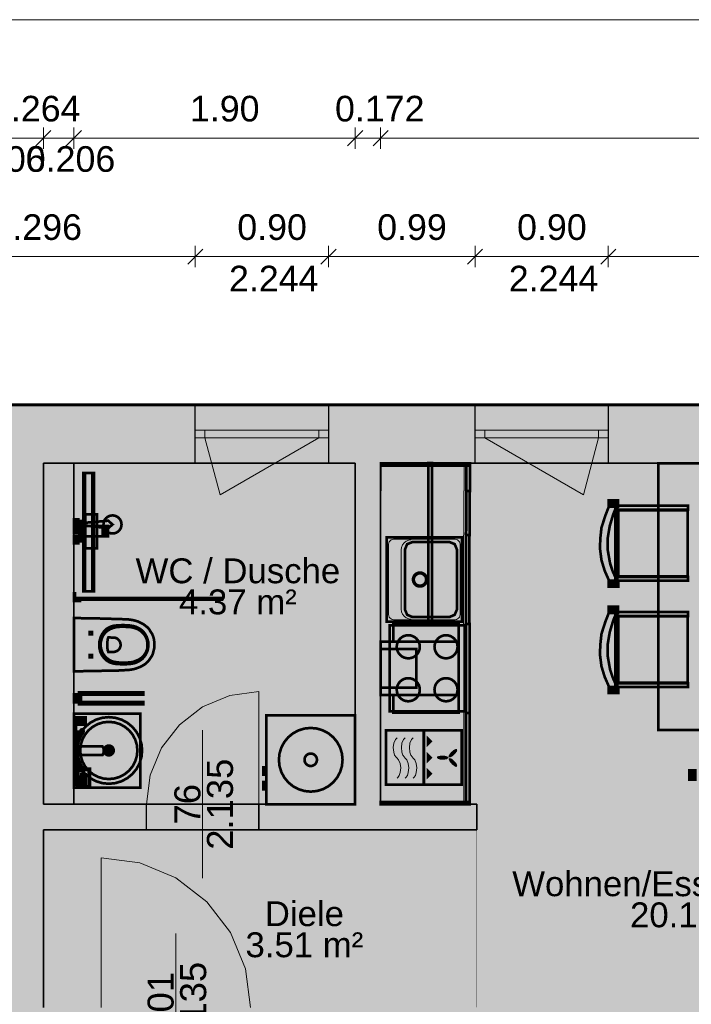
# Model space of a CAD drawing. Header units: millimetres. Extents: x 2988 to 41000, y -28700 to -5172.
# Tile 7 of 9: x 16923 to 21460, y -12620 to -5972. Entities that reach past the tile are written whole.
import ezdxf

# ---------------------------------------------------------------- set-up
doc = ezdxf.new("R2010")
doc.units = ezdxf.units.MM
doc.header["$MEASUREMENT"] = 0

msp = doc.modelspace()

# ---------------------------------------------------------------- hatches: boundary and pattern name
at = {"true_color": 0xeaeaea}
h = msp.add_hatch(color=254, dxfattribs=at)
h.paths.add_polyline_path([(7188, -8572), (25488, -8572), (25488, -16012), (20738, -16012), (20738, -15670), (16688, -15670), (16688, -15328), (11938, -15328), (11938, -14987), (7188, -14987)])
h.paths.add_polyline_path([(20869, -12905), (18799, -12905), (18799, -15275), (20869, -15275)])
at = {"true_color": 0x804000}
for points in [[(7188, -8572), (25488, -8572), (25093, -8967), (19361, -8967), (19189, -8967), (17289, -8967), (17083, -8967), (16819, -8967), (16613, -8967), (14713, -8967), (14541, -8967), (10885, -8967), (10713, -8967), (7583, -8967)], [(16819, -14933), (16819, -11441), (16819, -11269), (16819, -8967), (17083, -8967), (17083, -11269), (17083, -11441), (17083, -12641), (17083, -12905), (17083, -14933)], [(17083, -11269), (17083, -8967), (17289, -8967), (17289, -11269)], [(19361, -8967), (19361, -11269), (19189, -11269), (19189, -8967)], [(17083, -11269), (17289, -11269), (19189, -11269), (19361, -11269), (20011, -11269), (20011, -11441), (17083, -11441)]]:
    msp.add_hatch(color=36, dxfattribs=at).paths.add_polyline_path(points)
at = {"true_color": 0xeaeaea}
for points in [[(18109, -8572), (19009, -8572), (19009, -8967), (18109, -8967)], [(19999, -8572), (20899, -8572), (20899, -8967), (19999, -8967)], [(19401, -9467), (19911, -9467), (19911, -10037), (19401, -10037)], [(19421.5, -10061.5), (19931.5, -10061.5), (19931.5, -10641.5), (19421.5, -10641.5)], [(17779.5, -11268), (18538.5, -11268), (18538.5, -11442), (17779.5, -11442)]]:
    msp.add_hatch(color=254, dxfattribs=at).paths.add_polyline_path(points)
at = {"true_color": 0xc4d5f4}
for points in [[(19189, -11269), (17289, -11269), (17289, -8967), (19189, -8967)], [(19137, -9273), (19137, -9833), (17597, -9833), (17597, -9273)]]:
    msp.add_hatch(color=254, dxfattribs=at).paths.add_polyline_path(points)
at = {"true_color": 0xffffd2}
for points in [[(20011, -12641), (20011, -11441), (20011, -11269), (19361, -11269), (19361, -8967), (25093, -8967), (25093, -12641), (21133, -12641)], [(22862, -11386), (22862, -11946), (20097, -11946), (20097, -11386)], [(20011, -12641), (17083, -12641), (17083, -11441), (20011, -11441)], [(19254, -11588), (19254, -12148), (18379, -12148), (18379, -11588)]]:
    msp.add_hatch(color=7, dxfattribs=at).paths.add_polyline_path(points)
at = {"true_color": 0xdccdb9}
for points in [[(19363, -8965), (19708, -8965), (19708, -10051), (19363, -10051)], [(20902, -9260), (20902, -9218), (20965, -9218), (20965, -9260)], [(20905, -9761), (20875, -9693), (20853, -9621), (20843, -9543), (20845, -9477), (20853, -9402), (20880, -9318), (20904, -9257), (20955, -9257), (20933, -9310), (20909, -9390), (20895, -9473), (20896, -9557), (20911, -9642), (20928, -9694), (20949, -9741), (20955, -9761)], [(20961, -9760), (20946, -9760), (20946, -9256), (20961, -9256)], [(20957, -9254), (21438, -9254), (21438, -9281), (20957, -9281)], [(20968, -9284), (21436, -9284), (21436, -9731), (20968, -9731)], [(20901, -9801), (20901, -9760), (20966, -9760), (20966, -9801)], [(21437, -9760), (20955, -9760), (20955, -9735), (21437, -9735)], [(20902, -9977), (20902, -9935), (20965, -9935), (20965, -9977)], [(20957, -9971), (21438, -9971), (21438, -9998), (20957, -9998)], [(20905, -10478), (20875, -10410), (20853, -10338), (20843, -10260), (20845, -10194), (20853, -10119), (20880, -10035), (20904, -9974), (20955, -9974), (20933, -10027), (20909, -10107), (20895, -10190), (20896, -10274), (20911, -10359), (20928, -10411), (20949, -10458), (20955, -10478)], [(20961, -10477), (20946, -10477), (20946, -9973), (20961, -9973)], [(20968, -10001), (21436, -10001), (21436, -10448), (20968, -10448)], [(19362.5, -10172), (19887.5, -10172), (19887.5, -10532), (19362.5, -10532)], [(20901, -10518), (20901, -10477), (20966, -10477), (20966, -10518)], [(21437, -10477), (20955, -10477), (20955, -10452), (21437, -10452)], [(17289, -10527), (17324, -10527), (17324, -10582), (17289, -10582)], [(17759, -10514.1), (17759, -10528.6), (17337.4, -10528.6), (17337.4, -10578.5), (17759, -10578.5), (17759, -10594.1), (17324, -10594.5), (17324, -10514.1)], [(17289, -10683), (17369, -10683), (17369, -10733), (17289, -10733)], [(19962, -10653), (19962, -11253), (19362, -11253), (19362, -10653)], [(19653.2, -10770), (19653.2, -11136.9), (19398, -11136.9), (19398, -10770)], [(19908.2, -10770), (19908.2, -11136.9), (19653, -11136.9), (19653, -10770)], [(17309, -11028), (17399, -11028), (17399, -11158), (17309, -11158)], [(17289, -11138), (17289, -11048), (17309, -11048), (17309, -11138)], [(17289, -11083), (17369, -11083), (17369, -11133), (17289, -11133)], [(17319, -11038), (17389, -11038), (17389, -11148), (17319, -11148)], [(17339, -11068), (17369, -11068), (17369, -11118), (17339, -11118)], [(21488, -11104), (21446, -11104), (21446, -11041), (21488, -11041)]]:
    msp.add_hatch(color=254, dxfattribs=at).paths.add_polyline_path(points)
at = {"true_color": 0xa08b86}
for points in [[(19364, -8967), (19964, -8967), (19964, -8983.6), (19364, -8983.6)], [(19684, -8965), (19708, -8965), (19708, -10051), (19684, -10051)], [(19940, -8983.6), (19964, -8983.6), (19964, -9154), (19940, -9154)], [(19939.5, -9154), (19963.5, -9154), (19963, -9451), (19939, -9451)], [(19937.5, -9452), (19961.5, -9452), (19961.5, -10052), (19937.5, -10052)], [(19938.5, -10052), (19962.5, -10052), (19962.5, -10652), (19938.5, -10652)], [(19962, -10653), (19962, -11253), (19938, -11253), (19938, -10653)], [(19962, -11253), (19962, -11269), (19362, -11269), (19362, -11253)]]:
    msp.add_hatch(color=252, dxfattribs=at).paths.add_polyline_path(points)
at = {"true_color": 0xf0ebe6}
for points in [[(22238, -10768), (21238, -10768), (21238, -8968), (22238, -8968)], [(19364, -8977.2), (19940, -8977.2), (19940, -8983.6), (19364, -8983.6)], [(19364, -8983.6), (19964, -8983.6), (19964, -9154), (19364, -9154)], [(19925, -8983.6), (19940, -8983.6), (19940, -9154), (19925, -9154)], [(19363.5, -9154), (19963.5, -9154), (19963, -9451), (19363, -9451)], [(19924, -9154), (19939, -9154), (19939, -9451), (19924, -9451)], [(20957, -9747), (20957, -9274), (21430, -9271), (21412, -9293), (21303, -9299), (21183, -9290), (21016, -9287), (20975, -9290), (20975, -9375), (20974, -9567), (20968, -9685), (20971, -9717), (21007, -9725), (21078, -9717), (21197, -9728), (21331, -9720), (21418, -9725), (21426, -9749)], [(19361.5, -9452), (19961.5, -9452), (19961.5, -10052), (19361.5, -10052)], [(19922, -9452), (19937, -9452), (19937, -10052), (19922, -10052)], [(20957, -10464), (20957, -9991), (21430, -9988), (21412, -10010), (21303, -10016), (21183, -10007), (21016, -10004), (20975, -10007), (20975, -10092), (20974, -10284), (20968, -10402), (20971, -10434), (21007, -10442), (21078, -10434), (21197, -10445), (21331, -10437), (21418, -10442), (21426, -10466)], [(19362, -10052), (19922, -10052), (19922, -10652), (19362, -10652)], [(19362.5, -10052), (19962.5, -10052), (19962.5, -10652), (19362.5, -10652)], [(19447.5, -10052), (19887.5, -10052), (19887.5, -10172), (19447.5, -10172)], [(19923, -10052), (19938, -10052), (19938, -10652), (19923, -10652)], [(19447.5, -10532), (19887.5, -10532), (19887.5, -10652), (19447.5, -10652)], [(17289, -10657.5), (17739, -10657.5), (17739, -11157.5), (17289, -11157.5)], [(19938, -10653), (19938, -11253), (19923, -11253), (19923, -10653)], [(17289, -10733), (17304, -10733), (17304, -11083), (17289, -11083)]]:
    msp.add_hatch(color=7, dxfattribs=at).paths.add_polyline_path(points)
at = {"true_color": 0xe5e6e7}
for points in [[(17354, -9832), (17354, -9032), (17424, -9032), (17424, -9832)], [(17297.3, -9877), (18288.6, -9877), (18288.6, -9887), (17297.3, -9887)], [(17289, -10012), (17347, -10013), (17406, -10014), (17464, -10015), (17630, -10020), (17663, -10022), (17694, -10027), (17708, -10031), (17722, -10035), (17741, -10045), (17759, -10054), (17780, -10070), (17790, -10078), (17798, -10088), (17804, -10099), (17811, -10109), (17818, -10120), (17825, -10137), (17830, -10156), (17833, -10180), (17833, -10204), (17832, -10216), (17827, -10234), (17823, -10252), (17818, -10264), (17808, -10280), (17798, -10295), (17790, -10305), (17780, -10314), (17770, -10323), (17759, -10330), (17747, -10337), (17734, -10343), (17708, -10353), (17694, -10357), (17678, -10360), (17663, -10362), (17631, -10364), (17578, -10367), (17501, -10368), (17386, -10370), (17337, -10371), (17289, -10372)], [(17462, -10168), (17465, -10157), (17471, -10137), (17480, -10120), (17494, -10100), (17499, -10095), (17514, -10082), (17529, -10074), (17546, -10067), (17559, -10064), (17578, -10062), (17612, -10060), (17629, -10060), (17659, -10061), (17690, -10066), (17709, -10071), (17731, -10082), (17746, -10093), (17760, -10106), (17772, -10123), (17782, -10141), (17791, -10171), (17793, -10192), (17792, -10203), (17789, -10224), (17786, -10234), (17782, -10244), (17772, -10263), (17766, -10271), (17759, -10279), (17752, -10287), (17744, -10293), (17729, -10303), (17707, -10314), (17694, -10318), (17676, -10321), (17657, -10323), (17637, -10324), (17617, -10324), (17588, -10323), (17567, -10321), (17548, -10317), (17530, -10311), (17511, -10299), (17500, -10290), (17490, -10279), (17480, -10265), (17467, -10239), (17462, -10217), (17461, -10204), (17460, -10192)], [(17470, -10183), (17472, -10170), (17476, -10155), (17479, -10146), (17487, -10129), (17493, -10121), (17499, -10113), (17506, -10106), (17521, -10094), (17538, -10085), (17557, -10078), (17578, -10073), (17602, -10071), (17629, -10071), (17657, -10072), (17671, -10073), (17695, -10078), (17716, -10085), (17734, -10095), (17742, -10101), (17756, -10114), (17768, -10129), (17777, -10145), (17783, -10163), (17786, -10182), (17786, -10202), (17786, -10212), (17781, -10230), (17773, -10247), (17763, -10263), (17750, -10277), (17742, -10283), (17725, -10294), (17695, -10306), (17683, -10309), (17671, -10311), (17643, -10313), (17615, -10313), (17590, -10312), (17557, -10307), (17547, -10304), (17529, -10295), (17513, -10284), (17506, -10278), (17493, -10263), (17483, -10247), (17476, -10229), (17472, -10215), (17470, -10201), (17470, -10192)], [(17745.7, -10949.9), (17732.9, -10992.1), (17712.1, -11031), (17684.1, -11065.1), (17650, -11093.1), (17611.1, -11113.9), (17568.9, -11126.7), (17525, -11131), (17481.1, -11126.7), (17438.9, -11113.9), (17400, -11093.1), (17365.9, -11065.1), (17337.9, -11031), (17317.1, -10992.1), (17304.3, -10949.9), (17300, -10906), (17304.3, -10862.1), (17317.1, -10819.9), (17337.9, -10781), (17365.9, -10746.9), (17400, -10718.9), (17438.9, -10698.1), (17481.1, -10685.3), (17525, -10681), (17568.9, -10685.3), (17611.1, -10698.1), (17650, -10718.9), (17684.1, -10746.9), (17712.1, -10781), (17732.9, -10819.9), (17745.7, -10862.1), (17750, -10906)], [(17349, -11049), (17345, -11049), (17337, -11046), (17333, -11040), (17320, -11020), (17312, -11004), (17307, -10994), (17303, -10982), (17299, -10970), (17295, -10953), (17292, -10936), (17291, -10925), (17290, -10906), (17291, -10891), (17293, -10865), (17296, -10853), (17303, -10830), (17309, -10816), (17317, -10797), (17324, -10786), (17332, -10775), (17337, -10766), (17343, -10764), (17348, -10766), (17354, -10771), (17355, -10774), (17354, -10782), (17347, -10792), (17341, -10802), (17336, -10812), (17331, -10821), (17328, -10830), (17322, -10846), (17318, -10862), (17317, -10869), (17315, -10883), (17313, -10900), (17314, -10921), (17314, -10926), (17317, -10944), (17320, -10958), (17327, -10979), (17333, -10995), (17338, -11003), (17342, -11012), (17348, -11021), (17355, -11032), (17354, -11041), (17350, -11045)]]:
    msp.add_hatch(color=254, dxfattribs=at).paths.add_polyline_path(points)
at = {"true_color": 0xdaddde}
for points in [[(17364, -9832), (17364, -9032), (17414, -9032), (17414, -9832)], [(17319.9, -9391.5), (17288.8, -9391.5), (17288.8, -9345.5), (17319.9, -9345.5)], [(17366.5, -9380), (17319.9, -9380), (17319.9, -9357), (17366.5, -9357)], [(17356, -9359), (17356, -9395), (17320, -9395), (17320, -9359)], [(17353.7, -9385.7), (17353.7, -9369.6), (17521, -9354.9), (17550.2, -9380.3), (17521, -9405.8)], [(17444.2, -9541), (17366.5, -9541), (17366.5, -9311), (17444.2, -9311)], [(17609.8, -9391.9), (17606.4, -9403.3), (17600.7, -9413.9), (17593.1, -9423.1), (17583.9, -9430.7), (17573.3, -9436.4), (17561.9, -9439.8), (17550, -9441), (17538.1, -9439.8), (17526.7, -9436.4), (17516.1, -9430.7), (17506.9, -9423.1), (17499.3, -9413.9), (17493.6, -9403.3), (17490.2, -9391.9), (17489, -9380), (17490.2, -9368.1), (17493.6, -9356.7), (17499.3, -9346.1), (17506.9, -9336.9), (17516.1, -9329.3), (17526.7, -9323.6), (17538.1, -9320.2), (17550, -9319), (17561.9, -9320.2), (17573.3, -9323.6), (17583.9, -9329.3), (17593.1, -9336.9), (17600.7, -9346.1), (17606.4, -9356.7), (17609.8, -9368.1), (17611, -9380)], [(17289, -9407.9), (17361.2, -9407.9), (17361.2, -9440.8), (17289, -9440.8)], [(17325.6, -9390.9), (17351.4, -9390.9), (17351.4, -9461), (17325.6, -9461)], [(17484.6, -9391.5), (17484.6, -9460.5), (17360.3, -9460.5), (17360.3, -9391.5)], [(17518.8, -9391.5), (17518.8, -9460.5), (17484.6, -9460.5), (17484.6, -9391.5)], [(17319.9, -9506.5), (17288.8, -9506.5), (17288.8, -9460.5), (17319.9, -9460.5)], [(17366.5, -9495), (17319.9, -9495), (17319.9, -9472), (17366.5, -9472)], [(17297.3, -9845), (17297.3, -9887), (17330.7, -9887), (17330.7, -9897), (17289, -9897), (17289, -9845)], [(17518, -10232), (17517, -10227), (17515, -10210), (17515, -10192), (17515, -10180), (17516, -10168), (17518, -10153), (17522, -10143), (17564, -10144), (17579, -10149), (17583, -10151), (17596, -10164), (17602, -10177), (17604, -10187), (17604, -10202), (17602, -10207), (17599, -10216), (17593, -10224), (17587, -10230), (17579, -10235), (17569, -10239), (17564, -10240), (17558, -10241), (17522, -10241)], [(17714.3, -10943.6), (17703.3, -10979.9), (17685.5, -11013.2), (17661.5, -11042.5), (17632.2, -11066.5), (17598.9, -11084.3), (17562.7, -11095.3), (17525, -11099), (17487.3, -11095.3), (17451.1, -11084.3), (17417.8, -11066.5), (17388.5, -11042.5), (17364.5, -11013.2), (17346.7, -10979.9), (17335.7, -10943.6), (17332, -10906), (17335.7, -10868.4), (17346.7, -10832.1), (17364.5, -10798.8), (17388.5, -10769.5), (17417.8, -10745.5), (17451.1, -10727.7), (17487.3, -10716.7), (17525, -10713), (17562.7, -10716.7), (17598.9, -10727.7), (17632.2, -10745.5), (17661.5, -10769.5), (17685.5, -10798.8), (17703.3, -10832.1), (17714.3, -10868.4), (17718, -10906)], [(17289, -10772.5), (17297, -10772.5), (17297, -10832.5), (17289, -10832.5)], [(17289, -10779.5), (17331, -10779.5), (17331, -10825.5), (17289, -10825.5)], [(17289, -10877.5), (17481, -10877.5), (17490, -10892.5), (17490, -10921.5), (17482, -10937.5), (17289, -10937.5)], [(17289, -10884.5), (17331, -10884.5), (17331, -10930.5), (17289, -10930.5)], [(17557.4, -10912.4), (17555.5, -10918.6), (17552.4, -10924.3), (17548.3, -10929.3), (17543.3, -10933.4), (17537.6, -10936.5), (17531.4, -10938.4), (17525, -10939), (17518.6, -10938.4), (17512.4, -10936.5), (17506.7, -10933.4), (17501.7, -10929.3), (17497.6, -10924.3), (17494.5, -10918.6), (17492.6, -10912.4), (17492, -10906), (17492.6, -10899.6), (17494.5, -10893.4), (17497.6, -10887.7), (17501.7, -10882.7), (17506.7, -10878.6), (17512.4, -10875.5), (17518.6, -10873.6), (17525, -10873), (17531.4, -10873.6), (17537.6, -10875.5), (17543.3, -10878.6), (17548.3, -10882.7), (17552.4, -10887.7), (17555.5, -10893.4), (17557.4, -10899.6), (17558, -10906)], [(17545, -10886), (17545, -10926), (17505, -10926), (17505, -10886)], [(17289, -10982.5), (17297, -10982.5), (17297, -11042.5), (17289, -11042.5)], [(17289, -10989.5), (17331, -10989.5), (17331, -11035.5), (17289, -11035.5)]]:
    msp.add_hatch(color=254, dxfattribs=at).paths.add_polyline_path(points)
at = {"true_color": 0xe3e3e3}
for points in [[(19540.5, -9990), (19525.5, -9955), (19525.5, -9549), (19540.5, -9513), (19575.5, -9499), (19826.5, -9499), (19861.5, -9513), (19876.5, -9549), (19876.5, -9955), (19861.5, -9990), (19826.5, -10005), (19575.5, -10005)], [(19668.2, -9760.2), (19665.8, -9768.1), (19661.9, -9775.3), (19656.7, -9781.7), (19650.3, -9786.9), (19643.1, -9790.8), (19635.2, -9793.2), (19627, -9794), (19618.8, -9793.2), (19610.9, -9790.8), (19603.7, -9786.9), (19597.3, -9781.7), (19592.1, -9775.3), (19588.2, -9768.1), (19585.8, -9760.2), (19585, -9752), (19585.8, -9743.8), (19588.2, -9735.9), (19592.1, -9728.7), (19597.3, -9722.3), (19603.7, -9717.1), (19610.9, -9713.2), (19618.8, -9710.8), (19627, -9710), (19635.2, -9710.8), (19643.1, -9713.2), (19650.3, -9717.1), (19656.7, -9722.3), (19661.9, -9728.7), (19665.8, -9735.9), (19668.2, -9743.8), (19669, -9752)], [(19624.5, -10221.2), (19620.1, -10235.9), (19612.9, -10249.3), (19603.2, -10261.1), (19591.3, -10270.9), (19577.8, -10278.1), (19563.2, -10282.5), (19548, -10284), (19532.8, -10282.5), (19518.2, -10278.1), (19504.7, -10270.9), (19492.8, -10261.1), (19483.1, -10249.3), (19475.9, -10235.9), (19471.5, -10221.2), (19470, -10206), (19471.5, -10190.8), (19475.9, -10176.1), (19483.1, -10162.7), (19492.8, -10150.9), (19504.7, -10141.1), (19518.2, -10133.9), (19532.8, -10129.5), (19548, -10128), (19563.2, -10129.5), (19577.8, -10133.9), (19591.3, -10141.1), (19603.2, -10150.9), (19612.9, -10162.7), (19620.1, -10176.1), (19624.5, -10190.8), (19626, -10206)], [(19879.5, -10221.2), (19875.1, -10235.9), (19867.9, -10249.3), (19858.2, -10261.1), (19846.3, -10270.9), (19832.8, -10278.1), (19818.2, -10282.5), (19803, -10284), (19787.8, -10282.5), (19773.2, -10278.1), (19759.7, -10270.9), (19747.8, -10261.1), (19738.1, -10249.3), (19730.9, -10235.9), (19726.5, -10221.2), (19725, -10206), (19726.5, -10190.8), (19730.9, -10176.1), (19738.1, -10162.7), (19747.8, -10150.9), (19759.7, -10141.1), (19773.2, -10133.9), (19787.8, -10129.5), (19803, -10128), (19818.2, -10129.5), (19832.8, -10133.9), (19846.3, -10141.1), (19858.2, -10150.9), (19867.9, -10162.7), (19875.1, -10176.1), (19879.5, -10190.8), (19881, -10206)], [(19624.5, -10511.2), (19620.1, -10525.9), (19612.9, -10539.3), (19603.2, -10551.1), (19591.3, -10560.9), (19577.8, -10568.1), (19563.2, -10572.5), (19548, -10574), (19532.8, -10572.5), (19518.2, -10568.1), (19504.7, -10560.9), (19492.8, -10551.1), (19483.1, -10539.3), (19475.9, -10525.9), (19471.5, -10511.2), (19470, -10496), (19471.5, -10480.8), (19475.9, -10466.1), (19483.1, -10452.7), (19492.8, -10440.9), (19504.7, -10431.1), (19518.2, -10423.9), (19532.8, -10419.5), (19548, -10418), (19563.2, -10419.5), (19577.8, -10423.9), (19591.3, -10431.1), (19603.2, -10440.9), (19612.9, -10452.7), (19620.1, -10466.1), (19624.5, -10480.8), (19626, -10496)], [(19879.5, -10511.2), (19875.1, -10525.9), (19867.9, -10539.3), (19858.2, -10551.1), (19846.3, -10560.9), (19832.8, -10568.1), (19818.2, -10572.5), (19803, -10574), (19787.8, -10572.5), (19773.2, -10568.1), (19759.7, -10560.9), (19747.8, -10551.1), (19738.1, -10539.3), (19730.9, -10525.9), (19726.5, -10511.2), (19725, -10496), (19726.5, -10480.8), (19730.9, -10466.1), (19738.1, -10452.7), (19747.8, -10440.9), (19759.7, -10431.1), (19773.2, -10423.9), (19787.8, -10419.5), (19803, -10418), (19818.2, -10419.5), (19832.8, -10423.9), (19846.3, -10431.1), (19858.2, -10440.9), (19867.9, -10452.7), (19875.1, -10466.1), (19879.5, -10480.8), (19881, -10496)]]:
    msp.add_hatch(color=254, dxfattribs=at).paths.add_polyline_path(points)
at = {"true_color": 0xe5e5e5}
msp.add_hatch(color=254, dxfattribs=at).paths.add_polyline_path([(19362.5, -10222), (19602.5, -10222), (19602.5, -10482), (19362.5, -10482)])
at = {"true_color": 0xc0c0c0}
for points in [[(19189, -10669), (19189, -11269), (18589, -11269), (18589, -10669)], [(18589, -11069), (18569, -11069), (18569, -11019), (18589, -11019)], [(18589, -11169), (18569, -11169), (18569, -11119), (18589, -11119)]]:
    msp.add_hatch(color=9, dxfattribs=at).paths.add_polyline_path(points)
at = {"true_color": 0x595959}
for points in [[(19711.6, -10843.5), (19672.6, -10882.5), (19672.6, -10805.5)], [(19819.4, -10943.5), (19824.2, -10934.4), (19836, -10918.4), (19854.4, -10902.8), (19870.4, -10895.3), (19877, -10895.7), (19878.4, -10904.2), (19877.2, -10912.5), (19867.1, -10925.4), (19848, -10944.5), (19830.8, -10953.2), (19820.1, -10951.2)], [(19711.6, -10954.5), (19672.6, -10993.5), (19672.6, -10916.5)], [(19745.1, -10946.5), (19754.9, -10943.5), (19774.6, -10940.5), (19798.6, -10942.5), (19815.2, -10948.5), (19819.6, -10953.5), (19814.6, -10960.5), (19807.8, -10965.5), (19791.6, -10967.5), (19764.6, -10967.5), (19746.3, -10961.5), (19740.2, -10952.5)], [(19868.8, -11017), (19859.7, -11012.1), (19843.7, -11000.4), (19828.1, -10982), (19820.6, -10966), (19821.1, -10959.4), (19829.5, -10957.9), (19837.8, -10959.2), (19850.8, -10969.2), (19869.9, -10988.4), (19878.5, -11005.5), (19876.5, -11016.2)], [(19711.6, -11062.5), (19672.6, -11101.5), (19672.6, -11024.5)]]:
    msp.add_hatch(color=251, dxfattribs=at).paths.add_polyline_path(points)
at = {"true_color": 0x070707}
msp.add_hatch(color=18, dxfattribs=at).paths.add_polyline_path([(18930.2, -10977.2), (18927.8, -10985.1), (18923.9, -10992.3), (18918.7, -10998.7), (18912.3, -11003.9), (18905.1, -11007.8), (18897.2, -11010.2), (18889, -11011), (18880.8, -11010.2), (18872.9, -11007.8), (18865.7, -11003.9), (18859.3, -10998.7), (18854.1, -10992.3), (18850.2, -10985.1), (18847.8, -10977.2), (18847, -10969), (18847.8, -10960.8), (18850.2, -10952.9), (18854.1, -10945.7), (18859.3, -10939.3), (18865.7, -10934.1), (18872.9, -10930.2), (18880.8, -10927.8), (18889, -10927), (18897.2, -10927.8), (18905.1, -10930.2), (18912.3, -10934.1), (18918.7, -10939.3), (18923.9, -10945.7), (18927.8, -10952.9), (18930.2, -10960.8), (18931, -10969)])

# ---------------------------------------------------------------- linework, layer by layer
at = {"color": 18, "lineweight": 5, "true_color": 0x070707}
for points in [[(7188, -5972), (25488, -5972)], [(17083, -6700), (17083, -6844)], [(17083, -6700), (17083, -6844)], [(17289, -6700), (17289, -6844)], [(17289, -6700), (17289, -6844)], [(19189, -6700), (19189, -6844)], [(19189, -6700), (19189, -6844)], [(19361, -6700), (19361, -6844)], [(19361, -6700), (19361, -6844)], [(16819, -6772), (17083, -6772)], [(17134, -6721), (17032, -6823)], [(17134, -6721), (17032, -6823)], [(17083, -6772), (17289, -6772)], [(17340, -6721), (17238, -6823)], [(17340, -6721), (17238, -6823)], [(17289, -6772), (19189, -6772)], [(19240, -6721), (19138, -6823)], [(19240, -6721), (19138, -6823)], [(19189, -6772), (19361, -6772)], [(19412, -6721), (19310, -6823)], [(19412, -6721), (19310, -6823)], [(19361, -6772), (25093, -6772)], [(18109, -7500), (18109, -7644)], [(18109, -7500), (18109, -7644)], [(19009, -7500), (19009, -7644)], [(19009, -7500), (19009, -7644)], [(19999, -7500), (19999, -7644)], [(19999, -7500), (19999, -7644)], [(20899, -7500), (20899, -7644)], [(20899, -7500), (20899, -7644)], [(15813, -7572), (18109, -7572)], [(18160, -7521), (18058, -7623)], [(18160, -7521), (18058, -7623)], [(18109, -7572), (19009, -7572)], [(19060, -7521), (18958, -7623)], [(19060, -7521), (18958, -7623)], [(19009, -7572), (19999, -7572)], [(20050, -7521), (19948, -7623)], [(20050, -7521), (19948, -7623)], [(19999, -7572), (20899, -7572)], [(20950, -7521), (20848, -7623)], [(20950, -7521), (20848, -7623)], [(20899, -7572), (22673, -7572)]]:
    msp.add_lwpolyline(points, dxfattribs=at)
at = {"color": 18, "lineweight": 20, "true_color": 0x070707, "const_width": 20}
msp.add_lwpolyline([(7188, -8572), (25488, -8572), (25488, -16012), (20738, -16012), (20738, -15670), (16688, -15670), (16688, -15328), (11938, -15328), (11938, -14987), (7188, -14987), (7188, -8572)], dxfattribs=at)
at = {"color": 18, "lineweight": 35, "true_color": 0x070707}
for points in [[(7188, -8572), (25488, -8572)], [(17083, -8967), (17083, -11269)], [(17083, -11269), (17083, -8967)], [(17083, -8967), (17289, -8967)], [(17289, -8967), (17083, -8967)], [(17289, -8967), (17289, -11269)], [(19189, -8967), (17289, -8967)], [(19189, -11269), (19189, -8967)], [(19361, -8967), (19361, -11269)], [(25093, -8967), (19361, -8967)], [(17083, -11269), (17289, -11269)], [(17289, -11269), (17083, -11269)], [(17289, -11269), (19189, -11269)], [(19361, -11269), (20011, -11269)], [(20011, -11269), (20011, -11441)], [(17083, -11441), (17083, -12641)], [(20011, -11441), (17083, -11441)]]:
    msp.add_lwpolyline(points, dxfattribs=at)
at = {"color": 254, "lineweight": 30, "true_color": 0xeaeaea}
for points in [[(18109, -8572), (19009, -8572)], [(19999, -8572), (20899, -8572)], [(19009, -8967), (18109, -8967)], [(20899, -8967), (19999, -8967)], [(17779.5, -11268), (18538.5, -11268)], [(17779.5, -11442), (17779.5, -11268)], [(18538.5, -11268), (18538.5, -11442)], [(18538.5, -11442), (17779.5, -11442)]]:
    msp.add_lwpolyline(points, dxfattribs=at)
at = {"color": 18, "lineweight": 30, "true_color": 0x070707}
for points in [[(18109, -8967), (18109, -8572)], [(19009, -8572), (19009, -8967)], [(19999, -8967), (19999, -8572)], [(20899, -8572), (20899, -8967)], [(17779, -11441), (17779, -11269)], [(18539, -11441), (18539, -11269)]]:
    msp.add_lwpolyline(points, dxfattribs=at)
at = {"color": 18, "lineweight": 20, "true_color": 0x070707}
for points in [[(18109, -8572), (19009, -8572)], [(19999, -8572), (20899, -8572)]]:
    msp.add_lwpolyline(points, dxfattribs=at)
at = {"color": 18, "lineweight": 15, "true_color": 0x070707}
for points in [[(18109, -8743.5), (19009, -8743.5)], [(18174.3, -8743.5), (18174.3, -8795.5)], [(18943.7, -8743.5), (18943.7, -8795.5)], [(19999, -8743.5), (20899, -8743.5)], [(20064.3, -8743.5), (20064.3, -8795.5)], [(20833.7, -8743.5), (20833.7, -8795.5)], [(18109, -8795.5), (19009, -8795.5)], [(18277.4, -9180.2), (18174.3, -8795.5)], [(18943.7, -8795.5), (18277.4, -9180.2)], [(19999, -8795.5), (20899, -8795.5)], [(20064.3, -8795.5), (20730.6, -9180.2)], [(20730.6, -9180.2), (20833.7, -8795.5)], [(17779, -11269), (17805, -11072), (17881, -10889), (18002, -10732), (18159, -10611), (18342, -10535), (18539, -10509)], [(18539, -11269), (18539, -10509)], [(17473, -12641), (17473, -11631)], [(17473, -11631), (17734, -11665), (17978, -11766), (18187, -11927), (18348, -12136), (18449, -12380), (18483, -12641)]]:
    msp.add_lwpolyline(points, dxfattribs=at)
at = {"color": 18, "lineweight": 0, "true_color": 0x070707, "const_width": 1}
for points in [[(19189, -11269), (17289, -11269), (17289, -8967), (19189, -8967), (19189, -11269)], [(20011, -12641), (20011, -11441), (20011, -11269), (19361, -11269), (19361, -8967), (25093, -8967), (25093, -12641), (21133, -12641), (20011, -12641)], [(20011, -12641), (17083, -12641), (17083, -11441), (20011, -11441), (20011, -12641)]]:
    msp.add_lwpolyline(points, dxfattribs=at)
at = {"color": 254, "lineweight": 20, "true_color": 0xeaeaea}
for points in [[(19009, -8967), (18109, -8967)], [(20899, -8967), (19999, -8967)], [(17779.5, -11268), (18538.5, -11268)], [(18538.5, -11442), (17779.5, -11442)]]:
    msp.add_lwpolyline(points, dxfattribs=at)
at = {"color": 251, "lineweight": 18, "true_color": 0x595959, "const_width": 18}
for points in [[(19364, -8967), (19964, -8967), (19964, -8983.6), (19364, -8983.6), (19364, -8967)], [(19684, -8965), (19708, -8965), (19708, -10051), (19684, -10051), (19684, -8965)], [(19940, -8983.6), (19964, -8983.6), (19964, -9154), (19940, -9154), (19940, -8983.6)], [(22238, -10768), (21238, -10768), (21238, -8968), (22238, -8968), (22238, -10768)], [(17354, -9832), (17354, -9032), (17424, -9032), (17424, -9832), (17354, -9832)], [(17364, -9832), (17364, -9032), (17414, -9032), (17414, -9832), (17364, -9832)], [(19939.5, -9154), (19963.5, -9154), (19963, -9451), (19939, -9451), (19939.5, -9154)], [(20902, -9260), (20902, -9218), (20965, -9218), (20965, -9260), (20902, -9260)], [(17444.2, -9541), (17366.5, -9541), (17366.5, -9311), (17444.2, -9311), (17444.2, -9541)], [(20905, -9761), (20875, -9693), (20853, -9621), (20843, -9543), (20845, -9477), (20853, -9402), (20880, -9318), (20904, -9257), (20955, -9257), (20933, -9310), (20909, -9390), (20895, -9473), (20896, -9557), (20911, -9642), (20928, -9694), (20949, -9741), (20955, -9761), (20905, -9761)], [(20961, -9760), (20946, -9760), (20946, -9256), (20961, -9256), (20961, -9760)], [(20957, -9254), (21438, -9254), (21438, -9281), (20957, -9281), (20957, -9254)], [(20968, -9284), (21436, -9284), (21436, -9731), (20968, -9731), (20968, -9284)], [(17319.9, -9391.5), (17288.8, -9391.5), (17288.8, -9345.5), (17319.9, -9345.5), (17319.9, -9391.5)], [(17366.5, -9380), (17319.9, -9380), (17319.9, -9357), (17366.5, -9357), (17366.5, -9380)], [(17356, -9359), (17356, -9395), (17320, -9395), (17320, -9359), (17356, -9359)], [(17353.7, -9385.7), (17353.7, -9369.6), (17521, -9354.9), (17550.2, -9380.3), (17521, -9405.8), (17353.7, -9385.7)], [(17609.8, -9391.9), (17606.4, -9403.3), (17600.7, -9413.9), (17593.1, -9423.1), (17583.9, -9430.7), (17573.3, -9436.4), (17561.9, -9439.8), (17550, -9441), (17538.1, -9439.8), (17526.7, -9436.4), (17516.1, -9430.7), (17506.9, -9423.1), (17499.3, -9413.9), (17493.6, -9403.3), (17490.2, -9391.9), (17489, -9380), (17490.2, -9368.1), (17493.6, -9356.7), (17499.3, -9346.1), (17506.9, -9336.9), (17516.1, -9329.3), (17526.7, -9323.6), (17538.1, -9320.2), (17550, -9319), (17561.9, -9320.2), (17573.3, -9323.6), (17583.9, -9329.3), (17593.1, -9336.9), (17600.7, -9346.1), (17606.4, -9356.7), (17609.8, -9368.1), (17611, -9380), (17609.8, -9391.9)], [(17289, -9407.9), (17361.2, -9407.9), (17361.2, -9440.8), (17289, -9440.8), (17289, -9407.9)], [(17325.6, -9390.9), (17351.4, -9390.9), (17351.4, -9461), (17325.6, -9461), (17325.6, -9390.9)], [(17484.6, -9391.5), (17484.6, -9460.5), (17360.3, -9460.5), (17360.3, -9391.5), (17484.6, -9391.5)], [(17518.8, -9391.5), (17518.8, -9460.5), (17484.6, -9460.5), (17484.6, -9391.5), (17518.8, -9391.5)], [(17319.9, -9506.5), (17288.8, -9506.5), (17288.8, -9460.5), (17319.9, -9460.5), (17319.9, -9506.5)], [(17366.5, -9495), (17319.9, -9495), (17319.9, -9472), (17366.5, -9472), (17366.5, -9495)], [(19401, -9467), (19911, -9467), (19911, -10037), (19401, -10037), (19401, -9467)], [(19540.5, -9990), (19525.5, -9955), (19525.5, -9549), (19540.5, -9513), (19575.5, -9499), (19826.5, -9499), (19861.5, -9513), (19876.5, -9549), (19876.5, -9955), (19861.5, -9990), (19826.5, -10005), (19575.5, -10005), (19540.5, -9990)], [(19937.5, -9452), (19961.5, -9452), (19961.5, -10052), (19937.5, -10052), (19937.5, -9452)], [(19673.1, -9761.2), (19670.4, -9770), (19666.1, -9778.1), (19660.2, -9785.2), (19653.1, -9791.1), (19645, -9795.4), (19636.2, -9798.1), (19627, -9799), (19617.8, -9798.1), (19609, -9795.4), (19600.9, -9791.1), (19593.8, -9785.2), (19587.9, -9778.1), (19583.6, -9770), (19580.9, -9761.2), (19580, -9752), (19580.9, -9742.8), (19583.6, -9734), (19587.9, -9725.9), (19593.8, -9718.8), (19600.9, -9712.9), (19609, -9708.6), (19617.8, -9705.9), (19627, -9705), (19636.2, -9705.9), (19645, -9708.6), (19653.1, -9712.9), (19660.2, -9718.8), (19666.1, -9725.9), (19670.4, -9734), (19673.1, -9742.8), (19674, -9752), (19673.1, -9761.2)], [(19668.2, -9760.2), (19665.8, -9768.1), (19661.9, -9775.3), (19656.7, -9781.7), (19650.3, -9786.9), (19643.1, -9790.8), (19635.2, -9793.2), (19627, -9794), (19618.8, -9793.2), (19610.9, -9790.8), (19603.7, -9786.9), (19597.3, -9781.7), (19592.1, -9775.3), (19588.2, -9768.1), (19585.8, -9760.2), (19585, -9752), (19585.8, -9743.8), (19588.2, -9735.9), (19592.1, -9728.7), (19597.3, -9722.3), (19603.7, -9717.1), (19610.9, -9713.2), (19618.8, -9710.8), (19627, -9710), (19635.2, -9710.8), (19643.1, -9713.2), (19650.3, -9717.1), (19656.7, -9722.3), (19661.9, -9728.7), (19665.8, -9735.9), (19668.2, -9743.8), (19669, -9752), (19668.2, -9760.2)], [(20901, -9801), (20901, -9760), (20966, -9760), (20966, -9801), (20901, -9801)], [(21437, -9760), (20955, -9760), (20955, -9735), (21437, -9735), (21437, -9760)], [(17297.3, -9845), (17297.3, -9887), (17330.7, -9887), (17330.7, -9897), (17289, -9897), (17289, -9845), (17297.3, -9845)], [(17297.3, -9877), (18288.6, -9877), (18288.6, -9887), (17297.3, -9887), (17297.3, -9877)], [(20905, -10478), (20875, -10410), (20853, -10338), (20843, -10260), (20845, -10194), (20853, -10119), (20880, -10035), (20904, -9974), (20955, -9974), (20933, -10027), (20909, -10107), (20895, -10190), (20896, -10274), (20911, -10359), (20928, -10411), (20949, -10458), (20955, -10478), (20905, -10478)], [(20902, -9977), (20902, -9935), (20965, -9935), (20965, -9977), (20902, -9977)], [(20961, -10477), (20946, -10477), (20946, -9973), (20961, -9973), (20961, -10477)], [(20957, -9971), (21438, -9971), (21438, -9998), (20957, -9998), (20957, -9971)], [(17289, -10012), (17347, -10013), (17406, -10014), (17464, -10015), (17630, -10020), (17663, -10022), (17694, -10027), (17708, -10031), (17722, -10035), (17741, -10045), (17759, -10054), (17780, -10070), (17790, -10078), (17798, -10088), (17804, -10099), (17811, -10109), (17818, -10120), (17825, -10137), (17830, -10156), (17833, -10180), (17833, -10204), (17832, -10216), (17827, -10234), (17823, -10252), (17818, -10264), (17808, -10280), (17798, -10295), (17790, -10305), (17780, -10314), (17770, -10323), (17759, -10330), (17747, -10337), (17734, -10343), (17708, -10353), (17694, -10357), (17678, -10360), (17663, -10362), (17631, -10364), (17578, -10367), (17501, -10368), (17386, -10370), (17337, -10371), (17289, -10372), (17289, -10012)], [(20968, -10001), (21436, -10001), (21436, -10448), (20968, -10448), (20968, -10001)], [(17411, -10107), (17411, -10123), (17395, -10123), (17395, -10107), (17411, -10107)], [(17462, -10168), (17465, -10157), (17471, -10137), (17480, -10120), (17494, -10100), (17499, -10095), (17514, -10082), (17529, -10074), (17546, -10067), (17559, -10064), (17578, -10062), (17612, -10060), (17629, -10060), (17659, -10061), (17690, -10066), (17709, -10071), (17731, -10082), (17746, -10093), (17760, -10106), (17772, -10123), (17782, -10141), (17791, -10171), (17793, -10192), (17792, -10203), (17789, -10224), (17786, -10234), (17782, -10244), (17772, -10263), (17766, -10271), (17759, -10279), (17752, -10287), (17744, -10293), (17729, -10303), (17707, -10314), (17694, -10318), (17676, -10321), (17657, -10323), (17637, -10324), (17617, -10324), (17588, -10323), (17567, -10321), (17548, -10317), (17530, -10311), (17511, -10299), (17500, -10290), (17490, -10279), (17480, -10265), (17467, -10239), (17462, -10217), (17461, -10204), (17460, -10192), (17462, -10168)], [(17470, -10183), (17472, -10170), (17476, -10155), (17479, -10146), (17487, -10129), (17493, -10121), (17499, -10113), (17506, -10106), (17521, -10094), (17538, -10085), (17557, -10078), (17578, -10073), (17602, -10071), (17629, -10071), (17657, -10072), (17671, -10073), (17695, -10078), (17716, -10085), (17734, -10095), (17742, -10101), (17756, -10114), (17768, -10129), (17777, -10145), (17783, -10163), (17786, -10182), (17786, -10202), (17786, -10212), (17781, -10230), (17773, -10247), (17763, -10263), (17750, -10277), (17742, -10283), (17725, -10294), (17695, -10306), (17683, -10309), (17671, -10311), (17643, -10313), (17615, -10313), (17590, -10312), (17557, -10307), (17547, -10304), (17529, -10295), (17513, -10284), (17506, -10278), (17493, -10263), (17483, -10247), (17476, -10229), (17472, -10215), (17470, -10201), (17470, -10192), (17470, -10183)], [(19421.5, -10061.5), (19931.5, -10061.5), (19931.5, -10641.5), (19421.5, -10641.5), (19421.5, -10061.5)], [(19447.5, -10052), (19887.5, -10052), (19887.5, -10172), (19447.5, -10172), (19447.5, -10052)], [(19938.5, -10052), (19962.5, -10052), (19962.5, -10652), (19938.5, -10652), (19938.5, -10052)], [(17518, -10232), (17517, -10227), (17515, -10210), (17515, -10192), (17515, -10180), (17516, -10168), (17518, -10153), (17522, -10143), (17564, -10144), (17579, -10149), (17583, -10151), (17596, -10164), (17602, -10177), (17604, -10187), (17604, -10202), (17602, -10207), (17599, -10216), (17593, -10224), (17587, -10230), (17579, -10235), (17569, -10239), (17564, -10240), (17558, -10241), (17522, -10241), (17518, -10232)], [(19362.5, -10172), (19887.5, -10172), (19887.5, -10532), (19362.5, -10532), (19362.5, -10172)], [(19624.5, -10221.2), (19620.1, -10235.9), (19612.9, -10249.3), (19603.2, -10261.1), (19591.3, -10270.9), (19577.8, -10278.1), (19563.2, -10282.5), (19548, -10284), (19532.8, -10282.5), (19518.2, -10278.1), (19504.7, -10270.9), (19492.8, -10261.1), (19483.1, -10249.3), (19475.9, -10235.9), (19471.5, -10221.2), (19470, -10206), (19471.5, -10190.8), (19475.9, -10176.1), (19483.1, -10162.7), (19492.8, -10150.9), (19504.7, -10141.1), (19518.2, -10133.9), (19532.8, -10129.5), (19548, -10128), (19563.2, -10129.5), (19577.8, -10133.9), (19591.3, -10141.1), (19603.2, -10150.9), (19612.9, -10162.7), (19620.1, -10176.1), (19624.5, -10190.8), (19626, -10206), (19624.5, -10221.2)], [(19879.5, -10221.2), (19875.1, -10235.9), (19867.9, -10249.3), (19858.2, -10261.1), (19846.3, -10270.9), (19832.8, -10278.1), (19818.2, -10282.5), (19803, -10284), (19787.8, -10282.5), (19773.2, -10278.1), (19759.7, -10270.9), (19747.8, -10261.1), (19738.1, -10249.3), (19730.9, -10235.9), (19726.5, -10221.2), (19725, -10206), (19726.5, -10190.8), (19730.9, -10176.1), (19738.1, -10162.7), (19747.8, -10150.9), (19759.7, -10141.1), (19773.2, -10133.9), (19787.8, -10129.5), (19803, -10128), (19818.2, -10129.5), (19832.8, -10133.9), (19846.3, -10141.1), (19858.2, -10150.9), (19867.9, -10162.7), (19875.1, -10176.1), (19879.5, -10190.8), (19881, -10206), (19879.5, -10221.2)], [(19362.5, -10222), (19602.5, -10222), (19602.5, -10482), (19362.5, -10482), (19362.5, -10222)], [(17411, -10262), (17411, -10278), (17395, -10278), (17395, -10262), (17411, -10262)], [(19624.5, -10511.2), (19620.1, -10525.9), (19612.9, -10539.3), (19603.2, -10551.1), (19591.3, -10560.9), (19577.8, -10568.1), (19563.2, -10572.5), (19548, -10574), (19532.8, -10572.5), (19518.2, -10568.1), (19504.7, -10560.9), (19492.8, -10551.1), (19483.1, -10539.3), (19475.9, -10525.9), (19471.5, -10511.2), (19470, -10496), (19471.5, -10480.8), (19475.9, -10466.1), (19483.1, -10452.7), (19492.8, -10440.9), (19504.7, -10431.1), (19518.2, -10423.9), (19532.8, -10419.5), (19548, -10418), (19563.2, -10419.5), (19577.8, -10423.9), (19591.3, -10431.1), (19603.2, -10440.9), (19612.9, -10452.7), (19620.1, -10466.1), (19624.5, -10480.8), (19626, -10496), (19624.5, -10511.2)], [(19879.5, -10511.2), (19875.1, -10525.9), (19867.9, -10539.3), (19858.2, -10551.1), (19846.3, -10560.9), (19832.8, -10568.1), (19818.2, -10572.5), (19803, -10574), (19787.8, -10572.5), (19773.2, -10568.1), (19759.7, -10560.9), (19747.8, -10551.1), (19738.1, -10539.3), (19730.9, -10525.9), (19726.5, -10511.2), (19725, -10496), (19726.5, -10480.8), (19730.9, -10466.1), (19738.1, -10452.7), (19747.8, -10440.9), (19759.7, -10431.1), (19773.2, -10423.9), (19787.8, -10419.5), (19803, -10418), (19818.2, -10419.5), (19832.8, -10423.9), (19846.3, -10431.1), (19858.2, -10440.9), (19867.9, -10452.7), (19875.1, -10466.1), (19879.5, -10480.8), (19881, -10496), (19879.5, -10511.2)], [(20901, -10518), (20901, -10477), (20966, -10477), (20966, -10518), (20901, -10518)], [(21437, -10477), (20955, -10477), (20955, -10452), (21437, -10452), (21437, -10477)], [(17289, -10527), (17324, -10527), (17324, -10582), (17289, -10582), (17289, -10527)], [(17759, -10514.1), (17759, -10528.6), (17337.4, -10528.6), (17337.4, -10578.5), (17759, -10578.5), (17759, -10594.1), (17324, -10594.5), (17324, -10514.1), (17759, -10514.1)], [(19447.5, -10532), (19887.5, -10532), (19887.5, -10652), (19447.5, -10652), (19447.5, -10532)], [(17289, -10657.5), (17739, -10657.5), (17739, -11157.5), (17289, -11157.5), (17289, -10657.5)], [(17289, -10683), (17369, -10683), (17369, -10733), (17289, -10733), (17289, -10683)], [(17745.7, -10949.9), (17732.9, -10992.1), (17712.1, -11031), (17684.1, -11065.1), (17650, -11093.1), (17611.1, -11113.9), (17568.9, -11126.7), (17525, -11131), (17481.1, -11126.7), (17438.9, -11113.9), (17400, -11093.1), (17365.9, -11065.1), (17337.9, -11031), (17317.1, -10992.1), (17304.3, -10949.9), (17300, -10906), (17304.3, -10862.1), (17317.1, -10819.9), (17337.9, -10781), (17365.9, -10746.9), (17400, -10718.9), (17438.9, -10698.1), (17481.1, -10685.3), (17525, -10681), (17568.9, -10685.3), (17611.1, -10698.1), (17650, -10718.9), (17684.1, -10746.9), (17712.1, -10781), (17732.9, -10819.9), (17745.7, -10862.1), (17750, -10906), (17745.7, -10949.9)], [(19962, -10653), (19962, -11253), (19938, -11253), (19938, -10653), (19962, -10653)], [(17289, -10733), (17304, -10733), (17304, -11083), (17289, -11083), (17289, -10733)], [(17289, -10772.5), (17297, -10772.5), (17297, -10832.5), (17289, -10832.5), (17289, -10772.5)], [(17349, -11049), (17345, -11049), (17337, -11046), (17333, -11040), (17320, -11020), (17312, -11004), (17307, -10994), (17303, -10982), (17299, -10970), (17295, -10953), (17292, -10936), (17291, -10925), (17290, -10906), (17291, -10891), (17293, -10865), (17296, -10853), (17303, -10830), (17309, -10816), (17317, -10797), (17324, -10786), (17332, -10775), (17337, -10766), (17343, -10764), (17348, -10766), (17354, -10771), (17355, -10774), (17354, -10782), (17347, -10792), (17341, -10802), (17336, -10812), (17331, -10821), (17328, -10830), (17322, -10846), (17318, -10862), (17317, -10869), (17315, -10883), (17313, -10900), (17314, -10921), (17314, -10926), (17317, -10944), (17320, -10958), (17327, -10979), (17333, -10995), (17338, -11003), (17342, -11012), (17348, -11021), (17355, -11032), (17354, -11041), (17350, -11045), (17349, -11049)], [(17714.3, -10943.6), (17703.3, -10979.9), (17685.5, -11013.2), (17661.5, -11042.5), (17632.2, -11066.5), (17598.9, -11084.3), (17562.7, -11095.3), (17525, -11099), (17487.3, -11095.3), (17451.1, -11084.3), (17417.8, -11066.5), (17388.5, -11042.5), (17364.5, -11013.2), (17346.7, -10979.9), (17335.7, -10943.6), (17332, -10906), (17335.7, -10868.4), (17346.7, -10832.1), (17364.5, -10798.8), (17388.5, -10769.5), (17417.8, -10745.5), (17451.1, -10727.7), (17487.3, -10716.7), (17525, -10713), (17562.7, -10716.7), (17598.9, -10727.7), (17632.2, -10745.5), (17661.5, -10769.5), (17685.5, -10798.8), (17703.3, -10832.1), (17714.3, -10868.4), (17718, -10906), (17714.3, -10943.6)], [(19653.2, -10770), (19653.2, -11136.9), (19398, -11136.9), (19398, -10770), (19653.2, -10770)], [(19908.2, -10770), (19908.2, -11136.9), (19653, -11136.9), (19653, -10770), (19908.2, -10770)], [(17289, -10779.5), (17331, -10779.5), (17331, -10825.5), (17289, -10825.5), (17289, -10779.5)], [(17289, -10877.5), (17481, -10877.5), (17490, -10892.5), (17490, -10921.5), (17482, -10937.5), (17289, -10937.5), (17289, -10877.5)], [(17289, -10884.5), (17331, -10884.5), (17331, -10930.5), (17289, -10930.5), (17289, -10884.5)], [(17557.4, -10912.4), (17555.5, -10918.6), (17552.4, -10924.3), (17548.3, -10929.3), (17543.3, -10933.4), (17537.6, -10936.5), (17531.4, -10938.4), (17525, -10939), (17518.6, -10938.4), (17512.4, -10936.5), (17506.7, -10933.4), (17501.7, -10929.3), (17497.6, -10924.3), (17494.5, -10918.6), (17492.6, -10912.4), (17492, -10906), (17492.6, -10899.6), (17494.5, -10893.4), (17497.6, -10887.7), (17501.7, -10882.7), (17506.7, -10878.6), (17512.4, -10875.5), (17518.6, -10873.6), (17525, -10873), (17531.4, -10873.6), (17537.6, -10875.5), (17543.3, -10878.6), (17548.3, -10882.7), (17552.4, -10887.7), (17555.5, -10893.4), (17557.4, -10899.6), (17558, -10906), (17557.4, -10912.4)], [(17545, -10886), (17545, -10926), (17505, -10926), (17505, -10886), (17545, -10886)], [(17289, -10982.5), (17297, -10982.5), (17297, -11042.5), (17289, -11042.5), (17289, -10982.5)], [(17289, -10989.5), (17331, -10989.5), (17331, -11035.5), (17289, -11035.5), (17289, -10989.5)], [(17309, -11028), (17399, -11028), (17399, -11158), (17309, -11158), (17309, -11028)], [(17319, -11038), (17389, -11038), (17389, -11148), (17319, -11148), (17319, -11038)], [(21488, -11104), (21446, -11104), (21446, -11041), (21488, -11041), (21488, -11104)], [(17289, -11138), (17289, -11048), (17309, -11048), (17309, -11138), (17289, -11138)], [(17289, -11083), (17369, -11083), (17369, -11133), (17289, -11133), (17289, -11083)], [(17339, -11068), (17369, -11068), (17369, -11118), (17339, -11118), (17339, -11068)], [(19962, -11253), (19962, -11269), (19362, -11269), (19362, -11253), (19962, -11253)]]:
    msp.add_lwpolyline(points, dxfattribs=at)
at = {"color": 251, "lineweight": 18, "true_color": 0x595959}
for points in [[(19363, -10051), (19363, -8965)], [(19364, -8977.2), (19940, -8977.2)], [(19364, -9154), (19364, -8983.6)], [(19925, -8983.6), (19364, -8983.6)], [(19925, -9154), (19925, -8983.6)], [(19940, -8983.6), (19940, -8977.2)], [(19363, -9451), (19363.5, -9154)], [(19924, -9451), (19924, -9154)], [(19361.5, -10052), (19361.5, -9452)], [(19415, -9514), (19416, -9505), (19420, -9497), (19425, -9490), (19432, -9485), (19440, -9481), (19449, -9480)], [(19449, -9480), (19864, -9480)], [(19501, -9552), (19503, -9535), (19510, -9518), (19521, -9505), (19534, -9494), (19551, -9487), (19568, -9485)], [(19525, -9549), (19527, -9536), (19532, -9524), (19540, -9514), (19550, -9506), (19562, -9501), (19575, -9499)], [(19575, -9499), (19826, -9499)], [(19826, -9499), (19839, -9501), (19851, -9506), (19861, -9514), (19869, -9524), (19874, -9536), (19876, -9549)], [(19864, -9480), (19873, -9481), (19881, -9485), (19888, -9490), (19893, -9497), (19897, -9505), (19898, -9514)], [(19922, -10052), (19922, -9452)], [(19415, -9989), (19415, -9514)], [(19501, -9952), (19501, -9552)], [(19525, -9955), (19525, -9549)], [(19876, -9955), (19876, -9549)], [(19898, -9514), (19898, -9989)], [(19568, -10019), (19551, -10017), (19534, -10010), (19521, -9999), (19510, -9985), (19503, -9969), (19501, -9952)], [(19575, -10005), (19562, -10003), (19550, -9998), (19540, -9990), (19532, -9980), (19527, -9968), (19525, -9955)], [(19876, -9955), (19874, -9968), (19869, -9980), (19861, -9990), (19851, -9998), (19839, -10003), (19826, -10005)], [(19449, -10023), (19440, -10022), (19432, -10018), (19425, -10013), (19420, -10006), (19416, -9998), (19415, -9989)], [(19864, -10023), (19449, -10023)], [(19575, -10005), (19826, -10005)], [(19898, -9989), (19897, -9998), (19893, -10006), (19888, -10013), (19881, -10018), (19873, -10022), (19864, -10023)], [(19362, -10651.5), (19362, -10051.5)], [(19362.5, -10652), (19362.5, -10052)], [(19362.5, -10652), (19362.5, -10052)], [(19922.5, -10651.5), (19922.5, -10051.5)], [(19923, -10652), (19923, -10052)], [(19962, -10652), (19962, -10052)], [(19362, -10653), (19362, -11253)], [(19923, -10653), (19923, -11253)], [(19472.8, -10819.7), (19460.8, -10832.9), (19450, -10856.9), (19446.4, -10885.7), (19450, -10918.1), (19456, -10937.3), (19466.8, -10951.7), (19470.4, -10956.5)], [(19527.8, -10819.7), (19515.8, -10832.9), (19505, -10856.9), (19501.4, -10885.7), (19505, -10918.1), (19511, -10937.3), (19521.8, -10951.7), (19525.4, -10956.5)], [(19581.8, -10819.7), (19569.8, -10832.9), (19559, -10856.9), (19555.4, -10885.7), (19559, -10918.1), (19565, -10937.3), (19575.8, -10951.7), (19579.4, -10956.5)], [(19470.4, -10956.5), (19482.4, -10969.7), (19493.2, -10993.7), (19496.8, -11022.5), (19493.2, -11054.9), (19487.2, -11074.1), (19476.4, -11088.5), (19472.8, -11093.3)], [(19525.4, -10956.5), (19537.4, -10969.7), (19548.2, -10993.7), (19551.8, -11022.5), (19548.2, -11054.9), (19542.2, -11074.1), (19531.4, -11088.5), (19527.8, -11093.3)], [(19579.4, -10956.5), (19591.4, -10969.7), (19602.2, -10993.7), (19605.8, -11022.5), (19602.2, -11054.9), (19596.2, -11074.1), (19585.4, -11088.5), (19581.8, -11093.3)]]:
    msp.add_lwpolyline(points, dxfattribs=at)
at = {"color": 250, "lineweight": 18, "true_color": 0x282828, "const_width": 18}
for points in [[(19189, -10669), (19189, -11269), (18589, -11269), (18589, -10669), (19189, -10669)], [(19099.9, -11010.9), (19087.6, -11051.3), (19067.8, -11088.5), (19041, -11121), (19008.5, -11147.8), (18971.3, -11167.6), (18931, -11179.9), (18889, -11184), (18847, -11179.9), (18806.7, -11167.6), (18769.5, -11147.8), (18737, -11121), (18710.2, -11088.5), (18690.4, -11051.3), (18678.1, -11010.9), (18674, -10969), (18678.1, -10927.1), (18690.4, -10886.7), (18710.2, -10849.5), (18737, -10817), (18769.5, -10790.2), (18806.7, -10770.4), (18847.1, -10758.1), (18889, -10754), (18931, -10758.1), (18971.3, -10770.4), (19008.5, -10790.2), (19041, -10817), (19067.8, -10849.5), (19087.6, -10886.7), (19099.9, -10927.1), (19104, -10969), (19099.9, -11010.9)], [(18930.2, -10977.2), (18927.8, -10985.1), (18923.9, -10992.3), (18918.7, -10998.7), (18912.3, -11003.9), (18905.1, -11007.8), (18897.2, -11010.2), (18889, -11011), (18880.8, -11010.2), (18872.9, -11007.8), (18865.7, -11003.9), (18859.3, -10998.7), (18854.1, -10992.3), (18850.2, -10985.1), (18847.8, -10977.2), (18847, -10969), (18847.8, -10960.8), (18850.2, -10952.9), (18854.1, -10945.7), (18859.3, -10939.3), (18865.7, -10934.1), (18872.9, -10930.2), (18880.8, -10927.8), (18889, -10927), (18897.2, -10927.8), (18905.1, -10930.2), (18912.3, -10934.1), (18918.7, -10939.3), (18923.9, -10945.7), (18927.8, -10952.9), (18930.2, -10960.8), (18931, -10969), (18930.2, -10977.2)]]:
    msp.add_lwpolyline(points, dxfattribs=at)
at = {"color": 18, "lineweight": 18, "true_color": 0x070707}
for points in [[(18589.5, -11269.5), (18589.5, -10669.5)], [(19189.5, -11269.5), (19189.5, -10669.5)], [(19189.5, -11269.5), (18589.5, -11269.5)]]:
    msp.add_lwpolyline(points, dxfattribs=at)
at = {"color": 18, "lineweight": 0, "true_color": 0x070707}
for points in [[(18159, -10769), (18159, -11769)], [(17978, -12141), (17978, -13141)]]:
    msp.add_lwpolyline(points, dxfattribs=at)
at = {"color": 18, "lineweight": 18, "true_color": 0x070707, "const_width": 18}
for points in [[(19099.9, -11010.9), (19087.6, -11051.3), (19067.8, -11088.5), (19041, -11121), (19008.5, -11147.8), (18971.3, -11167.6), (18931, -11179.9), (18889, -11184), (18847, -11179.9), (18806.7, -11167.6), (18769.5, -11147.8), (18737, -11121), (18710.2, -11088.5), (18690.4, -11051.3), (18678.1, -11010.9), (18674, -10969), (18678.1, -10927.1), (18690.4, -10886.7), (18710.2, -10849.5), (18737, -10817), (18769.5, -10790.2), (18806.7, -10770.4), (18847.1, -10758.1), (18889, -10754), (18931, -10758.1), (18971.3, -10770.4), (19008.5, -10790.2), (19041, -10817), (19067.8, -10849.5), (19087.6, -10886.7), (19099.9, -10927.1), (19104, -10969), (19099.9, -11010.9)], [(18589, -11069), (18569, -11069), (18569, -11019), (18589, -11019), (18589, -11069)], [(18589, -11169), (18569, -11169), (18569, -11119), (18589, -11119), (18589, -11169)]]:
    msp.add_lwpolyline(points, dxfattribs=at)

# ---------------------------------------------------------------- texts
at = {"color": 18, "true_color": 0x070707}
for s, insert, char_height, attachment_point in [('{\\fArial|b0|i0;0.264}', (16729, -6661.5), 173, 7), ('{\\fArial|b0|i0;1.90}', (18073, -6661.5), 173, 7), ('{\\fArial|b0|i0;0.172}', (19053, -6661.5), 173, 7), ('{\\fArial|b0|i0;0.206}', (16494, -7001.5), 173, 7), ('{\\fArial|b0|i0;0.206}', (16964, -7001.5), 173, 7), ('{\\fArial|b0|i0;2.296}', (16739, -7461.5), 173, 7), ('{\\fArial|b0|i0;0.90}', (18393, -7461.5), 173, 7), ('{\\fArial|b0|i0;0.99}', (19338, -7461.5), 173, 7), ('{\\fArial|b0|i0;0.90}', (20283, -7461.5), 173, 7), ('{\\fArial|b0|i0;2.244}', (18337, -7806.5), 173, 7), ('{\\fArial|b0|i0;2.244}', (20227, -7806.5), 173, 7), ('{\\fArial|b0|i0;WC / Dusche}', (18397, -9609), 168, 2), ('{\\fArial|b0|i0;4.37 m²}', (18397, -9819), 168, 2), ('{\\fArial|b0|i0;Wohnen/Essen /Kochen}', (21509, -11722), 168, 2), ('{\\fArial|b0|i0;20.17 m²}', (21509, -11932), 168, 2), ('{\\fArial|b0|i0;Diele}', (18846, -11924), 168, 2), ('{\\fArial|b0|i0;3.51 m²}', (18846, -12134), 168, 2)]:
    msp.add_mtext(s, dxfattribs=dict(at, insert=insert, char_height=char_height, attachment_point=attachment_point))
at = {"color": 18, "true_color": 0x070707, "char_height": 176, "attachment_point": 5, "rotation": 90}
for s, insert in [('{\\fArial|b0|i0;2.135}', (18277, -11269)), ('{\\fArial|b0|i0;76}', (18057, -11269)), ('{\\fArial|b0|i0;2.135}', (18096, -12641)), ('{\\fArial|b0|i0;1.01}', (17876, -12641))]:
    msp.add_mtext(s, dxfattribs=dict(at, insert=insert))

doc.saveas('drawing.dxf')
